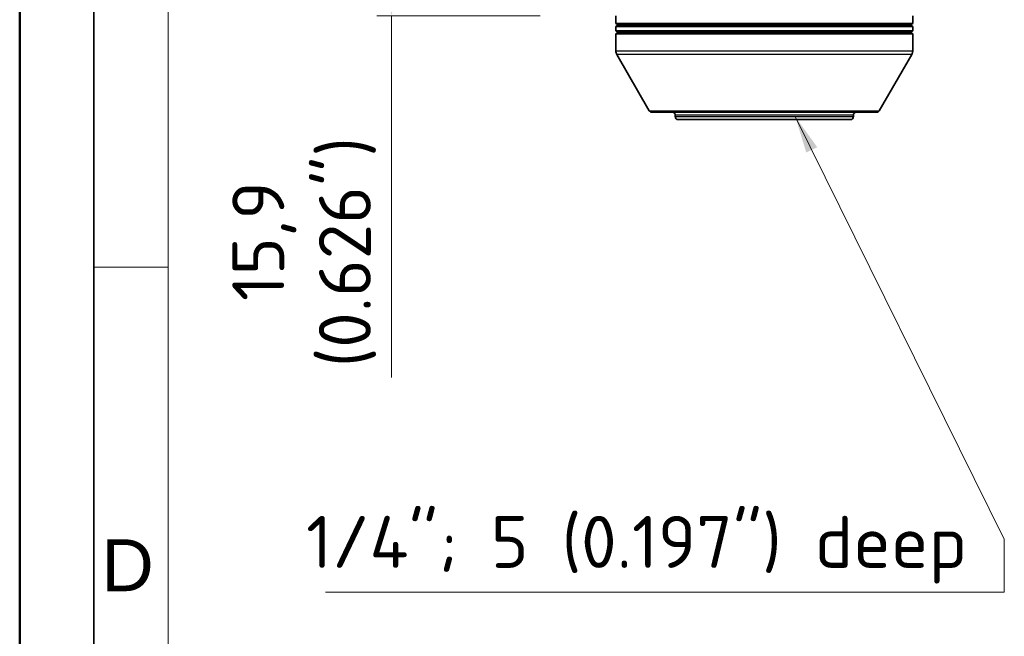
# Model space of a CAD drawing. Header units: millimetres. Extents: x 0 to 420, y 0 to 297.
# Tile 4 of 46: x 0 to 66, y 118 to 160. Entities that reach past the tile are written whole.
import ezdxf

# ---------------------------------------------------------------- set-up
doc = ezdxf.new("R2010")
doc.units = ezdxf.units.MM
doc.layers.get('0').update_dxf_attribs({"lineweight": 25})
for name, color, linetype, lineweight in [('001', 7, 'Continuous', 50), ('Bemaßung (ISO)', 7, 'Continuous', 18), ('Sichtbar (ISO)', 7, 'Continuous', 35), ('Sichtbar schmal (ISO)', 7, 'Continuous', 25), ('Symbol (ISO)', 7, 'Continuous', 18)]:
    doc.layers.add(name, color=color, linetype=linetype, lineweight=lineweight)
doc.layers.add('Symbole(DIN)', color=3, linetype='Continuous', lineweight=25, true_color=0x00ff00)
doc.styles.add('Aktuell-DIN', font='arial.ttf')
doc.styles.add('Notiztext (DIN)', font='isocpeur.ttf')
doc.dimstyles.new('Standard (DIN)', dxfattribs={"dimtxt": 3.5, "dimasz": 2.5, "dimexe": 1, "dimexo": 0, "dimgap": 0.7, "dimtad": 1, "dimtoh": 1, "dimrnd": 1e-08, "dimtxsty": 'Notiztext (DIN)', "dimcen": 0.09, "dimdle": 10, "dimclrd": 256, "dimclre": 256, "dimclrt": 256, "dimazin": 2, "dimtfac": 0.514286, "dimtdec": 4, "dimtmove": 0, "dimatfit": 3, "dimfxl": 1, "dimtolj": 1, "dimlwd": -1, "dimlwe": -1, "dimarcsym": 0})
doc.dimstyles.new('Standard - Methode 2a (DIN)$7', dxfattribs={"dimtxt": 3.5, "dimasz": 2.5, "dimexe": 3.175, "dimexo": 0.8, "dimgap": 0.8, "dimtad": 1, "dimtih": 1, "dimtoh": 1, "dimrnd": 1e-08, "dimtxsty": 'Notiztext (DIN)', "dimcen": 0.09, "dimdle": 10, "dimclrd": 256, "dimclre": 256, "dimclrt": 256, "dimazin": 2, "dimtfac": 1, "dimtmove": 0, "dimatfit": 3, "dimfxl": 1, "dimtolj": 1, "dimlwd": -1, "dimlwe": -1, "dimarcsym": 0})

# ---------------------------------------------------------------- blocks, each defined once
blk = doc.blocks.new('*D26')
at = {"layer": 'Bemaßung (ISO)', "transparency": 16777216}
for p, q in [((30.71, 175.781), (24.057, 175.781)), ((25.057, 173.281), (25.057, 162.423)), ((35.057, 159.923), (24.057, 159.923)), ((25.057, 159.923), (25.057, 135.56))]:
    blk.add_line(p, q, dxfattribs=at)
for points in [[(24.64, 173.281), (25.474, 173.281), (25.057, 175.781)], [(24.64, 162.423), (25.474, 162.423), (25.057, 159.923)]]:
    blk.add_solid(points, dxfattribs=at)
at = {"layer": 'Defpoints', "color": 0, "transparency": 16777216}
for p in [(30.71, 175.781), (25.057, 159.923), (35.057, 159.923)]:
    blk.add_point(p, dxfattribs=at)
at = {"layer": 'Bemaßung (ISO)', "transparency": 16777216, "insert": (14.324, 136.26), "char_height": 3.5, "attachment_point": 1, "rotation": 90, "style": 'Notiztext (DIN)'}
blk.add_mtext('\\A1;{  }15,9{\\P(0.626")}', dxfattribs=at)
blk = doc.blocks.new('Ränder Basler-A3')
at = {"layer": '001'}
blk.add_line((0, 0), (0, 297), dxfattribs=at)
at = {"layer": '001', "color": 7, "linetype": 'Continuous', "lineweight": 35}
blk.add_line((5, 5), (5, 292), dxfattribs=at)
at = {"layer": '001', "color": 7, "linetype": 'Continuous', "lineweight": 18}
for p, q in [((10, 10), (10, 287)), ((10, 142.998), (5, 142.998))]:
    blk.add_line(p, q, dxfattribs=at)
at = {"layer": 'Symbole(DIN)', "color": 250, "true_color": 0x3f3f3f, "insert": (5.503, 122.921), "char_height": 3.5, "attachment_point": 4, "style": 'Aktuell-DIN'}
blk.add_mtext('\\fArial|b0|i0;D', dxfattribs=at)

msp = doc.modelspace()

# ---------------------------------------------------------------- linework, layer by layer
at = {"layer": 'Sichtbar (ISO)'}
for p, q in [((40.167, 159.923), (40.167, 159.423)), ((60.167, 159.923), (60.167, 159.423)), ((60.167, 159.423), (40.167, 159.423)), ((40.34, 159.323), (40.167, 159.423)), ((40.34, 159.323), (40.167, 159.223)), ((40.167, 159.223), (60.167, 159.223)), ((40.167, 159.223), (40.167, 158.923)), ((40.34, 159.323), (59.994, 159.323)), ((59.994, 159.323), (60.167, 159.423)), ((59.994, 159.323), (60.167, 159.223)), ((60.167, 159.223), (60.167, 158.923)), ((60.167, 158.923), (40.167, 158.923)), ((40.34, 158.823), (40.167, 158.923)), ((40.34, 158.823), (40.167, 158.723)), ((40.167, 158.723), (60.167, 158.723)), ((40.167, 158.723), (40.167, 157.577)), ((40.34, 158.823), (59.994, 158.823)), ((59.994, 158.823), (60.167, 158.923)), ((59.994, 158.823), (60.167, 158.723)), ((60.167, 158.723), (60.167, 157.577)), ((42.419, 153.543), (40.234, 157.327)), ((57.915, 153.543), (60.1, 157.327)), ((57.742, 153.443), (42.592, 153.443)), ((44.167, 153.143), (44.167, 153.243)), ((56.167, 153.143), (56.167, 153.243)), ((55.967, 152.943), (44.367, 152.943))]:
    msp.add_line(p, q, dxfattribs=at)
for centre, radius, start, end in [((40.667, 157.577), 0.5, 180, 210), ((59.667, 157.577), 0.5, 330, 0), ((42.592, 153.643), 0.2, 210, 270), ((43.967, 153.243), 0.2, 0, 90), ((56.367, 153.243), 0.2, 90, 180), ((57.742, 153.643), 0.2, 270, 330), ((44.367, 153.143), 0.2, 180, 270), ((55.967, 153.143), 0.2, 270, 0)]:
    msp.add_arc(centre, radius, start, end, dxfattribs=at)
at = {"layer": 'Sichtbar schmal (ISO)'}
for p, q in [((40.167, 157.577), (60.167, 157.577)), ((60.1, 157.327), (40.234, 157.327)), ((42.419, 153.543), (57.915, 153.543)), ((56.167, 153.243), (44.167, 153.243)), ((44.167, 153.143), (56.167, 153.143))]:
    msp.add_line(p, q, dxfattribs=at)

# ---------------------------------------------------------------- block references
msp.add_blockref('Ränder Basler-A3', (0, 0))

# ---------------------------------------------------------------- texts
at = {"layer": 'Symbol (ISO)', "insert": (63.837, 121.685), "char_height": 3.5, "width": 43.90584, "attachment_point": 9, "style": 'Notiztext (DIN)'}
msp.add_mtext('{1/4"; 5 (0.197") deep}', dxfattribs=at)

# ---------------------------------------------------------------- dimensions: what is measured, and where the dimension line sits
at = {"layer": 'Bemaßung (ISO)'}
dim = msp.add_linear_dim(base=(25.057, 159.923), p1=(30.71, 175.781), p2=(35.057, 159.923), angle=90, text='{  }<>{\\P(0.626")}', dimstyle='Standard (DIN)', override={"dimtoh": 0, "dimdec": 1, "dimtp": 0, "dimtm": 0, "dimtdec": 4, "dimtofl": 0, "dimatfit": 2, "dimtvp": -0.25}, dxfattribs=at)
dim.commit()
dim.dimension.update_dxf_attribs({"geometry": '*D26', "text_midpoint": (25.057, 143.785), "dimtype": 160})

# ---------------------------------------------------------------- leaders
at = {"layer": 'Symbol (ISO)', "annotation_type": 0, "has_hookline": 1, "hookline_direction": 1, "text_width": 43.225}
msp.add_leader([(52.254, 153.143), (66.337, 124.677), (66.337, 121.101), (63.837, 121.101)], dimstyle='Standard - Methode 2a (DIN)$7', override={"dimgap": 0, "dimtad": 1}, dxfattribs=at)

doc.saveas('drawing.dxf')
